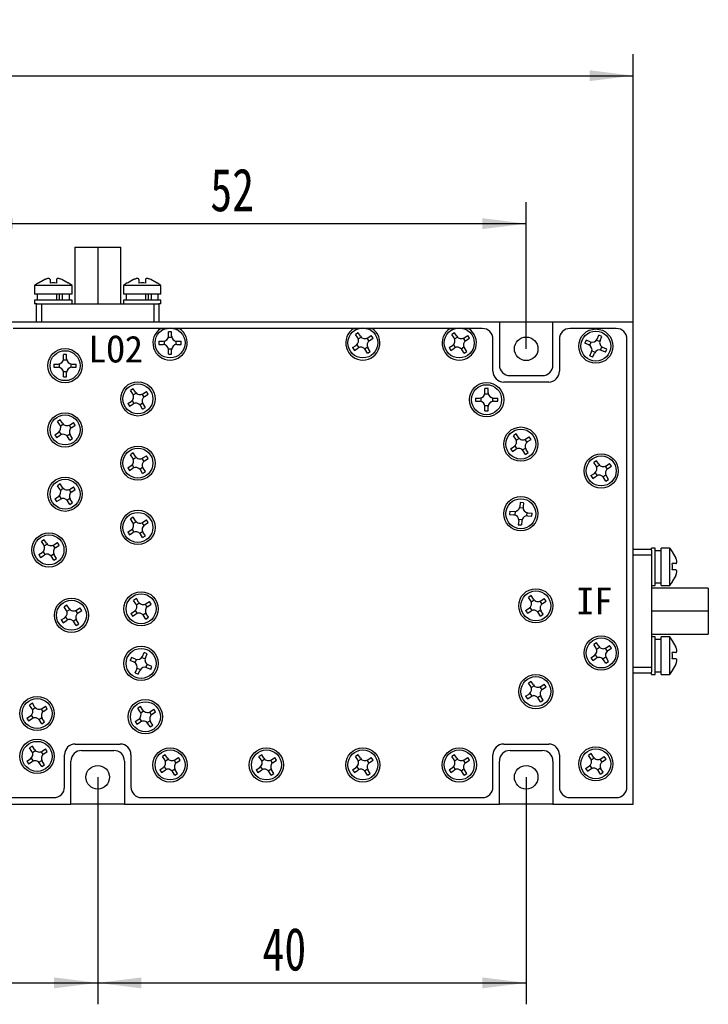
# Model space of a CAD drawing. Header units: millimetres. Extents: x 0 to 420, y 0 to 297.
# Tile 5 of 7: x 150 to 214, y 123 to 215. Entities that reach past the tile are written whole.
import ezdxf

# ---------------------------------------------------------------- set-up
doc = ezdxf.new("R2010")
doc.units = ezdxf.units.MM
doc.layers.add('图框文字', color=7, linetype='Continuous')
doc.styles.add('SLDTEXTSTYLE1', font='hyswlongfangsong.ttf')
doc.styles.get("Standard").update_dxf_attribs({"font": 'hyswlongfangsong.ttf'})
doc.dimstyles.new('SLDDIMSTYLE0', dxfattribs={"dimtxt": 4, "dimasz": 4.08, "dimexe": 0, "dimexo": 0.0625, "dimgap": 1, "dimtad": 2, "dimrnd": 1e-09, "dimzin": 12, "dimdsep": 46, "dimtxsty": 'SLDTEXTSTYLE1', "dimsah": 1, "dimcen": 0.09, "dimadec": 0, "dimazin": 3, "dimtfac": 1, "dimtofl": 0, "dimtmove": 0, "dimatfit": 3, "dimfxl": 1, "dimfrac": 2, "dimtolj": 1, "dimtzin": 12, "dimarcsym": 0})

# ---------------------------------------------------------------- blocks, each defined once
blk = doc.blocks.new('_D')
at = {"layer": '图框文字', "transparency": 16777216}
for p, q in [((97.37, 186.513), (97.37, 211.513)), ((207.37, 186.513), (207.37, 211.513)), ((97.37, 209.513), (207.37, 209.513))]:
    blk.add_line(p, q, dxfattribs=at)
for points in [[(97.37, 209.513), (101.45, 209.005), (101.45, 210.021)], [(207.37, 209.513), (203.29, 210.021), (203.29, 209.005)]]:
    blk.add_solid(points, dxfattribs=at)
at = {"layer": '图框文字', "transparency": 16777216, "insert": (142.604, 214.669), "char_height": 4, "attachment_point": 1, "style": 'SLDTEXTSTYLE1'}
blk.add_mtext('110', dxfattribs=at)
blk = doc.blocks.new('_D_2')
at = {"layer": '图框文字', "transparency": 16777216}
for p, q in [((145.37, 184.013), (145.37, 197.699)), ((197.37, 184.013), (197.37, 197.699)), ((145.37, 195.699), (197.37, 195.699))]:
    blk.add_line(p, q, dxfattribs=at)
for points in [[(145.37, 195.699), (149.45, 195.191), (149.45, 196.207)], [(197.37, 195.699), (193.29, 196.207), (193.29, 195.191)]]:
    blk.add_solid(points, dxfattribs=at)
at = {"layer": '图框文字', "transparency": 16777216, "insert": (167.882, 200.855), "char_height": 4, "attachment_point": 1, "style": 'SLDTEXTSTYLE1'}
blk.add_mtext('52', dxfattribs=at)
blk = doc.blocks.new('_D_3')
at = {"layer": '图框文字', "transparency": 16777216}
for p, q in [((107.37, 144.013), (107.37, 122.813)), ((157.37, 144.013), (157.37, 122.813)), ((107.37, 124.813), (157.37, 124.813))]:
    blk.add_line(p, q, dxfattribs=at)
for points in [[(107.37, 124.813), (111.45, 124.305), (111.45, 125.321)], [(157.37, 124.813), (153.29, 125.321), (153.29, 124.305)]]:
    blk.add_solid(points, dxfattribs=at)
at = {"layer": '图框文字', "transparency": 16777216, "insert": (131.06, 129.969), "char_height": 4, "attachment_point": 1, "style": 'SLDTEXTSTYLE1'}
blk.add_mtext('50', dxfattribs=at)
blk = doc.blocks.new('_D_4')
at = {"layer": '图框文字', "transparency": 16777216}
for p, q in [((157.37, 144.013), (157.37, 122.813)), ((197.37, 144.013), (197.37, 122.813)), ((157.37, 124.813), (197.37, 124.813))]:
    blk.add_line(p, q, dxfattribs=at)
for points in [[(157.37, 124.813), (161.45, 124.305), (161.45, 125.321)], [(197.37, 124.813), (193.29, 125.321), (193.29, 124.305)]]:
    blk.add_solid(points, dxfattribs=at)
at = {"layer": '图框文字', "transparency": 16777216, "insert": (172.754, 129.969), "char_height": 4, "attachment_point": 1, "style": 'SLDTEXTSTYLE1'}
blk.add_mtext('40', dxfattribs=at)

msp = doc.modelspace()

# ---------------------------------------------------------------- linework, layer by layer
at = {"color": 7, "linetype": 'Continuous', "lineweight": 25}
for p, q in [((155.22, 193.513), (155.22, 188.213)), ((155.22, 193.513), (157.37, 193.513)), ((157.37, 193.513), (157.37, 188.213)), ((157.37, 193.513), (159.52, 193.513)), ((159.52, 188.213), (159.52, 193.513)), ((152.42, 190.473), (151.836, 190.15)), ((152.92, 190.473), (152.92, 190.15)), ((153.52, 190.473), (153.52, 190.15)), ((154.604, 190.15), (154.02, 190.473)), ((160.72, 190.473), (160.136, 190.15)), ((161.22, 190.473), (161.22, 190.15)), ((161.82, 190.473), (161.82, 190.15)), ((162.904, 190.15), (162.32, 190.473)), ((151.47, 189.913), (151.47, 189.113)), ((154.97, 189.913), (151.47, 189.913)), ((151.836, 190.15), (151.836, 190.152)), ((154.97, 189.113), (154.97, 189.913)), ((159.77, 189.913), (159.77, 189.113)), ((163.27, 189.913), (159.77, 189.913)), ((160.136, 190.15), (160.136, 190.152)), ((163.27, 189.113), (163.27, 189.913)), ((154.97, 189.113), (151.47, 189.113)), ((151.47, 188.563), (151.47, 188.213)), ((154.97, 188.563), (151.47, 188.563)), ((151.72, 189.113), (151.72, 188.563)), ((153.563, 188.563), (153.563, 189.113)), ((153.784, 189.113), (153.784, 188.563)), ((154.065, 189.113), (154.065, 188.563)), ((154.72, 188.563), (154.72, 189.113)), ((154.97, 188.213), (154.97, 188.563)), ((163.27, 189.113), (159.77, 189.113)), ((159.77, 188.563), (159.77, 188.213)), ((163.27, 188.563), (159.77, 188.563)), ((160.02, 189.113), (160.02, 188.563)), ((161.863, 188.563), (161.863, 189.113)), ((162.084, 189.113), (162.084, 188.563)), ((162.365, 189.113), (162.365, 188.563)), ((163.02, 188.563), (163.02, 189.113)), ((163.27, 188.213), (163.27, 188.563)), ((151.681, 188.213), (151.47, 188.213)), ((151.62, 188.213), (151.62, 186.513)), ((151.681, 188.213), (152.122, 188.213)), ((152.122, 188.213), (152.122, 186.513)), ((152.122, 188.213), (162.618, 188.213)), ((162.618, 188.213), (162.618, 186.513)), ((162.618, 188.213), (163.059, 188.213)), ((163.27, 188.213), (163.059, 188.213)), ((163.12, 186.513), (163.12, 188.213)), ((194.87, 186.513), (147.87, 186.513)), ((163.261, 185.913), (149.47, 185.913)), ((193.27, 185.913), (149.47, 185.913)), ((181.261, 185.913), (164.979, 185.913)), ((190.261, 185.913), (182.979, 185.913)), ((193.27, 185.913), (191.979, 185.913)), ((194.87, 186.513), (194.87, 182.513)), ((199.87, 186.513), (194.87, 186.513)), ((207.37, 186.513), (199.87, 186.513)), ((199.87, 182.513), (199.87, 186.513)), ((205.77, 185.913), (201.47, 185.913)), ((205.77, 185.913), (201.47, 185.913)), ((207.37, 141.513), (207.37, 186.513)), ((163.96, 185.113), (164.28, 185.113)), ((164.27, 185.603), (163.97, 185.603)), ((163.97, 185.213), (163.97, 185.603)), ((164.27, 185.213), (164.27, 185.603)), ((181.676, 185.516), (181.425, 185.352)), ((181.639, 185.025), (181.425, 185.352)), ((181.89, 185.189), (181.676, 185.516)), ((181.685, 184.935), (181.953, 185.111)), ((182.493, 184.997), (182.668, 184.729)), ((182.582, 185.044), (182.909, 185.257)), ((182.746, 184.793), (183.073, 185.006)), ((183.073, 185.006), (182.909, 185.257)), ((190.676, 185.516), (190.425, 185.352)), ((190.639, 185.025), (190.425, 185.352)), ((190.89, 185.189), (190.676, 185.516)), ((190.685, 184.935), (190.953, 185.111)), ((191.493, 184.997), (191.668, 184.729)), ((191.582, 185.044), (191.909, 185.257)), ((191.746, 184.793), (192.073, 185.006)), ((192.073, 185.006), (191.909, 185.257)), ((194.27, 181.913), (194.27, 184.913)), ((194.27, 181.913), (194.27, 184.913)), ((200.47, 184.913), (200.47, 181.913)), ((200.47, 184.913), (200.47, 181.913)), ((202.977, 184.818), (202.857, 184.543)), ((203.335, 184.661), (202.977, 184.818)), ((203.944, 184.831), (204.238, 184.702)), ((203.994, 184.918), (204.151, 185.276)), ((204.425, 185.155), (204.151, 185.276)), ((204.268, 184.798), (204.425, 185.155)), ((206.77, 143.113), (206.77, 184.913)), ((206.77, 143.113), (206.77, 184.913)), ((163.079, 184.713), (163.47, 184.713)), ((163.079, 184.713), (163.079, 184.413)), ((163.079, 184.413), (163.47, 184.413)), ((163.57, 184.723), (163.57, 184.402)), ((163.96, 184.013), (164.28, 184.013)), ((163.97, 183.522), (163.97, 183.913)), ((164.27, 183.522), (164.27, 183.913)), ((164.67, 184.723), (164.67, 184.402)), ((164.77, 184.713), (165.161, 184.713)), ((164.77, 184.413), (165.161, 184.413)), ((165.161, 184.413), (165.161, 184.713)), ((181.167, 184.119), (181.494, 184.333)), ((181.167, 184.119), (181.331, 183.868)), ((181.331, 183.868), (181.658, 184.082)), ((181.572, 184.396), (181.747, 184.128)), ((182.287, 184.015), (182.555, 184.19)), ((182.564, 183.609), (182.35, 183.936)), ((182.815, 183.773), (182.601, 184.1)), ((190.167, 184.119), (190.494, 184.333)), ((190.167, 184.119), (190.331, 183.868)), ((190.331, 183.868), (190.658, 184.082)), ((190.572, 184.396), (190.747, 184.128)), ((191.287, 184.015), (191.555, 184.19)), ((191.564, 183.609), (191.35, 183.936)), ((191.815, 183.773), (191.601, 184.1)), ((203.214, 184.386), (202.857, 184.543)), ((203.302, 184.337), (203.431, 184.63)), ((204.309, 183.895), (204.438, 184.188)), ((204.763, 183.707), (204.405, 183.864)), ((204.883, 183.982), (204.525, 184.139)), ((204.763, 183.707), (204.883, 183.982)), ((154.16, 182.988), (154.48, 182.988)), ((154.47, 183.478), (154.17, 183.478)), ((154.17, 183.088), (154.17, 183.478)), ((154.47, 183.088), (154.47, 183.478)), ((163.97, 183.522), (164.27, 183.522)), ((182.564, 183.609), (182.815, 183.773)), ((191.564, 183.609), (191.815, 183.773)), ((203.315, 183.37), (203.472, 183.728)), ((203.315, 183.37), (203.589, 183.249)), ((203.502, 183.823), (203.796, 183.695)), ((203.589, 183.249), (203.746, 183.607)), ((153.279, 182.588), (153.67, 182.588)), ((153.279, 182.588), (153.279, 182.288)), ((153.279, 182.288), (153.67, 182.288)), ((153.77, 182.598), (153.77, 182.277)), ((154.87, 182.598), (154.87, 182.277)), ((154.97, 182.588), (155.361, 182.588)), ((154.97, 182.288), (155.361, 182.288)), ((155.361, 182.288), (155.361, 182.588)), ((154.16, 181.888), (154.48, 181.888)), ((154.17, 181.397), (154.17, 181.788)), ((154.17, 181.397), (154.47, 181.397)), ((154.47, 181.397), (154.47, 181.788)), ((195.87, 181.513), (198.87, 181.513)), ((160.676, 180.291), (160.425, 180.127)), ((160.89, 179.964), (160.676, 180.291)), ((193.82, 180.303), (193.52, 180.303)), ((193.52, 179.913), (193.52, 180.303)), ((193.82, 179.913), (193.82, 180.303)), ((199.47, 180.913), (195.27, 180.913)), ((199.47, 180.913), (195.27, 180.913)), ((160.639, 179.8), (160.425, 180.127)), ((160.685, 179.71), (160.953, 179.886)), ((161.493, 179.772), (161.668, 179.504)), ((161.582, 179.819), (161.909, 180.032)), ((161.746, 179.568), (162.073, 179.781)), ((162.073, 179.781), (161.909, 180.032)), ((192.629, 179.413), (193.02, 179.413)), ((192.629, 179.413), (192.629, 179.113)), ((193.12, 179.423), (193.12, 179.103)), ((193.51, 179.813), (193.83, 179.813)), ((194.22, 179.423), (194.22, 179.103)), ((194.32, 179.413), (194.711, 179.413)), ((194.711, 179.113), (194.711, 179.413)), ((160.167, 178.894), (160.494, 179.108)), ((160.167, 178.894), (160.331, 178.643)), ((160.331, 178.643), (160.658, 178.857)), ((160.572, 179.171), (160.747, 178.903)), ((161.287, 178.79), (161.555, 178.965)), ((161.564, 178.384), (161.35, 178.711)), ((161.564, 178.384), (161.815, 178.548)), ((161.815, 178.548), (161.601, 178.875)), ((192.629, 179.113), (193.02, 179.113)), ((193.51, 178.713), (193.83, 178.713)), ((193.52, 178.222), (193.52, 178.613)), ((193.82, 178.222), (193.82, 178.613)), ((194.32, 179.113), (194.711, 179.113)), ((193.52, 178.222), (193.82, 178.222)), ((153.876, 177.391), (153.625, 177.227)), ((153.839, 176.9), (153.625, 177.227)), ((154.09, 177.064), (153.876, 177.391)), ((153.885, 176.81), (154.153, 176.986)), ((154.693, 176.872), (154.868, 176.604)), ((154.782, 176.919), (155.109, 177.132)), ((154.946, 176.668), (155.273, 176.881)), ((155.273, 176.881), (155.109, 177.132)), ((153.367, 175.994), (153.694, 176.208)), ((153.367, 175.994), (153.531, 175.743)), ((153.531, 175.743), (153.858, 175.957)), ((153.772, 176.271), (153.947, 176.003)), ((154.487, 175.89), (154.755, 176.065)), ((154.764, 175.484), (154.55, 175.811)), ((154.764, 175.484), (155.015, 175.648)), ((155.015, 175.648), (154.801, 175.975)), ((196.426, 176.066), (196.175, 175.902)), ((196.389, 175.575), (196.175, 175.902)), ((196.64, 175.739), (196.426, 176.066)), ((196.435, 175.485), (196.703, 175.661)), ((197.332, 175.594), (197.659, 175.807)), ((197.823, 175.556), (197.659, 175.807)), ((195.917, 174.669), (196.244, 174.883)), ((195.917, 174.669), (196.081, 174.418)), ((196.322, 174.946), (196.497, 174.678)), ((197.037, 174.565), (197.305, 174.74)), ((197.243, 175.547), (197.418, 175.279)), ((197.496, 175.343), (197.823, 175.556)), ((160.676, 174.291), (160.425, 174.127)), ((160.639, 173.8), (160.425, 174.127)), ((160.89, 173.964), (160.676, 174.291)), ((160.685, 173.71), (160.953, 173.886)), ((161.493, 173.772), (161.668, 173.504)), ((161.582, 173.819), (161.909, 174.032)), ((161.746, 173.568), (162.073, 173.781)), ((162.073, 173.781), (161.909, 174.032)), ((196.081, 174.418), (196.408, 174.632)), ((197.314, 174.159), (197.1, 174.486)), ((197.314, 174.159), (197.565, 174.323)), ((197.565, 174.323), (197.351, 174.65)), ((160.167, 172.894), (160.494, 173.108)), ((160.167, 172.894), (160.331, 172.643)), ((160.331, 172.643), (160.658, 172.857)), ((160.572, 173.171), (160.747, 172.903)), ((161.287, 172.79), (161.555, 172.965)), ((161.815, 172.548), (161.601, 172.875)), ((203.926, 173.566), (203.675, 173.402)), ((203.889, 173.075), (203.675, 173.402)), ((204.14, 173.239), (203.926, 173.566)), ((203.935, 172.985), (204.203, 173.161)), ((204.743, 173.047), (204.918, 172.779)), ((204.832, 173.094), (205.159, 173.307)), ((204.996, 172.843), (205.323, 173.056)), ((205.323, 173.056), (205.159, 173.307)), ((161.564, 172.384), (161.35, 172.711)), ((161.564, 172.384), (161.815, 172.548)), ((203.417, 172.169), (203.744, 172.383)), ((203.417, 172.169), (203.581, 171.918)), ((203.581, 171.918), (203.908, 172.132)), ((203.822, 172.446), (203.997, 172.178)), ((204.537, 172.065), (204.805, 172.24)), ((204.814, 171.659), (204.6, 171.986)), ((205.065, 171.823), (204.851, 172.15)), ((153.876, 171.391), (153.625, 171.227)), ((153.839, 170.9), (153.625, 171.227)), ((154.09, 171.064), (153.876, 171.391)), ((153.885, 170.81), (154.153, 170.986)), ((154.782, 170.919), (155.109, 171.132)), ((155.273, 170.881), (155.109, 171.132)), ((204.814, 171.659), (205.065, 171.823)), ((153.367, 169.994), (153.694, 170.208)), ((153.772, 170.271), (153.947, 170.003)), ((154.693, 170.872), (154.868, 170.604)), ((154.946, 170.668), (155.273, 170.881)), ((153.367, 169.994), (153.531, 169.743)), ((153.531, 169.743), (153.858, 169.957)), ((154.487, 169.89), (154.755, 170.065)), ((154.764, 169.484), (154.55, 169.811)), ((154.764, 169.484), (155.015, 169.648)), ((155.015, 169.648), (154.801, 169.975)), ((197.075, 169.147), (196.756, 169.174)), ((196.806, 169.662), (196.774, 169.273)), ((197.105, 169.637), (196.806, 169.662)), ((197.105, 169.637), (197.073, 169.248)), ((160.676, 168.291), (160.425, 168.127)), ((160.89, 167.964), (160.676, 168.291)), ((195.845, 168.848), (195.82, 168.549)), ((195.82, 168.549), (196.21, 168.517)), ((195.845, 168.848), (196.235, 168.816)), ((196.335, 168.818), (196.309, 168.498)), ((197.431, 168.727), (197.405, 168.408)), ((197.505, 168.409), (197.895, 168.377)), ((197.53, 168.708), (197.92, 168.676)), ((197.895, 168.377), (197.92, 168.676)), ((160.639, 167.8), (160.425, 168.127)), ((160.685, 167.71), (160.953, 167.886)), ((161.493, 167.772), (161.668, 167.504)), ((161.582, 167.819), (161.909, 168.032)), ((161.746, 167.568), (162.073, 167.781)), ((162.073, 167.781), (161.909, 168.032)), ((196.667, 167.977), (196.635, 167.588)), ((196.635, 167.588), (196.933, 167.563)), ((196.984, 168.051), (196.665, 168.078)), ((196.966, 167.952), (196.933, 167.563)), ((160.167, 166.894), (160.494, 167.108)), ((160.167, 166.894), (160.331, 166.643)), ((160.331, 166.643), (160.658, 166.857)), ((160.572, 167.171), (160.747, 166.903)), ((161.287, 166.79), (161.555, 166.965)), ((161.564, 166.384), (161.35, 166.711)), ((161.564, 166.384), (161.815, 166.548)), ((161.815, 166.548), (161.601, 166.875)), ((152.376, 166.191), (152.125, 166.027)), ((152.339, 165.7), (152.125, 166.027)), ((152.59, 165.864), (152.376, 166.191)), ((152.385, 165.61), (152.653, 165.786)), ((153.193, 165.672), (153.368, 165.404)), ((153.282, 165.719), (153.609, 165.932)), ((153.446, 165.468), (153.773, 165.681)), ((153.773, 165.681), (153.609, 165.932)), ((151.867, 164.794), (152.194, 165.008)), ((151.867, 164.794), (152.031, 164.543)), ((152.031, 164.543), (152.358, 164.757)), ((152.272, 165.071), (152.447, 164.803)), ((152.987, 164.69), (153.255, 164.865)), ((153.264, 164.284), (153.05, 164.611)), ((153.515, 164.448), (153.301, 164.775)), ((209.07, 165.263), (207.37, 165.263)), ((209.07, 164.76), (207.37, 164.76)), ((209.42, 165.413), (209.07, 165.413)), ((209.07, 165.202), (209.07, 165.413)), ((209.07, 165.202), (209.07, 164.76)), ((209.07, 164.76), (209.07, 154.265)), ((209.42, 161.913), (209.42, 165.413)), ((209.97, 165.163), (209.42, 165.163)), ((210.77, 165.413), (209.97, 165.413)), ((209.97, 161.913), (209.97, 165.413)), ((210.77, 161.913), (210.77, 165.413)), ((211.008, 165.046), (211.009, 165.047)), ((211.008, 165.046), (211.331, 164.463)), ((153.264, 164.284), (153.515, 164.448)), ((211.331, 163.963), (211.008, 163.963)), ((211.331, 163.363), (211.008, 163.363)), ((211.331, 162.863), (211.008, 162.279)), ((209.07, 161.913), (209.42, 161.913)), ((209.42, 162.163), (209.97, 162.163)), ((209.97, 161.913), (210.77, 161.913)), ((197.826, 160.966), (197.575, 160.802)), ((198.04, 160.639), (197.826, 160.966)), ((214.37, 161.663), (209.07, 161.663)), ((214.37, 161.663), (214.37, 159.513)), ((154.476, 160.091), (154.225, 159.927)), ((154.69, 159.764), (154.476, 160.091)), ((160.976, 160.691), (160.725, 160.527)), ((160.939, 160.2), (160.725, 160.527)), ((161.19, 160.364), (160.976, 160.691)), ((160.985, 160.11), (161.253, 160.286)), ((161.793, 160.172), (161.968, 159.904)), ((161.882, 160.219), (162.209, 160.432)), ((162.046, 159.968), (162.373, 160.181)), ((162.373, 160.181), (162.209, 160.432)), ((197.789, 160.475), (197.575, 160.802)), ((197.835, 160.385), (198.103, 160.561)), ((198.643, 160.447), (198.818, 160.179)), ((198.732, 160.494), (199.059, 160.707)), ((198.896, 160.243), (199.223, 160.456)), ((199.223, 160.456), (199.059, 160.707)), ((154.439, 159.6), (154.225, 159.927)), ((154.485, 159.51), (154.753, 159.686)), ((155.293, 159.572), (155.468, 159.304)), ((155.382, 159.619), (155.709, 159.832)), ((155.546, 159.368), (155.873, 159.581)), ((155.873, 159.581), (155.709, 159.832)), ((160.467, 159.294), (160.794, 159.508)), ((160.467, 159.294), (160.631, 159.043)), ((160.631, 159.043), (160.958, 159.257)), ((160.872, 159.571), (161.047, 159.303)), ((161.587, 159.19), (161.855, 159.365)), ((161.864, 158.784), (161.65, 159.111)), ((162.115, 158.948), (161.901, 159.275)), ((197.317, 159.569), (197.644, 159.783)), ((197.317, 159.569), (197.481, 159.318)), ((197.481, 159.318), (197.808, 159.532)), ((197.722, 159.846), (197.897, 159.578)), ((198.437, 159.465), (198.705, 159.64)), ((198.714, 159.059), (198.5, 159.386)), ((198.714, 159.059), (198.965, 159.223)), ((198.965, 159.223), (198.751, 159.55)), ((214.37, 159.513), (209.07, 159.513)), ((214.37, 159.513), (214.37, 157.363)), ((153.967, 158.694), (154.294, 158.908)), ((153.967, 158.694), (154.131, 158.443)), ((154.131, 158.443), (154.458, 158.657)), ((154.372, 158.971), (154.547, 158.703)), ((155.087, 158.59), (155.355, 158.765)), ((155.364, 158.184), (155.15, 158.511)), ((155.364, 158.184), (155.615, 158.348)), ((155.615, 158.348), (155.401, 158.675)), ((161.864, 158.784), (162.115, 158.948)), ((209.07, 157.363), (214.37, 157.363)), ((203.926, 156.566), (203.675, 156.402)), ((203.889, 156.075), (203.675, 156.402)), ((204.14, 156.239), (203.926, 156.566)), ((204.832, 156.094), (205.159, 156.307)), ((205.323, 156.056), (205.159, 156.307)), ((209.42, 157.113), (209.07, 157.113)), ((209.42, 153.613), (209.42, 157.113)), ((209.97, 156.863), (209.42, 156.863)), ((210.77, 157.113), (209.97, 157.113)), ((209.97, 153.613), (209.97, 157.113)), ((210.77, 153.613), (210.77, 157.113)), ((211.008, 156.746), (211.009, 156.747)), ((211.008, 156.746), (211.331, 156.163)), ((161.544, 155.293), (161.701, 155.651)), ((161.975, 155.53), (161.701, 155.651)), ((161.818, 155.173), (161.975, 155.53)), ((203.417, 155.169), (203.744, 155.383)), ((203.822, 155.446), (203.997, 155.178)), ((203.935, 155.985), (204.203, 156.161)), ((204.743, 156.047), (204.918, 155.779)), ((204.996, 155.843), (205.323, 156.056)), ((211.331, 155.663), (211.008, 155.663)), ((160.527, 155.193), (160.407, 154.918)), ((160.764, 154.761), (160.407, 154.918)), ((160.885, 155.036), (160.527, 155.193)), ((160.852, 154.712), (160.981, 155.005)), ((161.494, 155.206), (161.788, 155.077)), ((161.859, 154.27), (161.988, 154.563)), ((162.433, 154.357), (162.075, 154.514)), ((203.417, 155.169), (203.581, 154.918)), ((203.581, 154.918), (203.908, 155.132)), ((204.537, 155.065), (204.805, 155.24)), ((204.814, 154.659), (204.6, 154.986)), ((204.814, 154.659), (205.065, 154.823)), ((205.065, 154.823), (204.851, 155.15)), ((211.331, 155.063), (211.008, 155.063)), ((211.331, 154.563), (211.008, 153.979)), ((160.865, 153.745), (161.022, 154.103)), ((160.865, 153.745), (161.139, 153.624)), ((161.052, 154.198), (161.346, 154.07)), ((161.139, 153.624), (161.296, 153.982)), ((162.313, 154.082), (161.955, 154.239)), ((162.313, 154.082), (162.433, 154.357)), ((209.07, 154.265), (207.37, 154.265)), ((207.37, 153.763), (209.07, 153.763)), ((209.07, 154.265), (209.07, 153.823)), ((209.07, 153.613), (209.07, 153.823)), ((209.07, 153.613), (209.42, 153.613)), ((209.42, 153.863), (209.97, 153.863)), ((209.97, 153.613), (210.77, 153.613)), ((197.826, 152.966), (197.575, 152.802)), ((197.789, 152.475), (197.575, 152.802)), ((198.04, 152.639), (197.826, 152.966)), ((198.732, 152.494), (199.059, 152.707)), ((199.223, 152.456), (199.059, 152.707)), ((197.317, 151.569), (197.644, 151.783)), ((197.722, 151.846), (197.897, 151.578)), ((197.835, 152.385), (198.103, 152.561)), ((198.643, 152.447), (198.818, 152.179)), ((198.896, 152.243), (199.223, 152.456)), ((151.266, 150.916), (151.015, 150.752)), ((151.266, 150.916), (151.015, 150.752)), ((151.48, 150.589), (151.266, 150.916)), ((151.48, 150.589), (151.266, 150.916)), ((197.317, 151.569), (197.481, 151.318)), ((197.481, 151.318), (197.808, 151.532)), ((198.437, 151.465), (198.705, 151.64)), ((198.714, 151.059), (198.5, 151.386)), ((198.714, 151.059), (198.965, 151.223)), ((198.965, 151.223), (198.751, 151.55)), ((151.229, 150.425), (151.015, 150.752)), ((151.229, 150.425), (151.015, 150.752)), ((151.275, 150.335), (151.543, 150.511)), ((151.275, 150.335), (151.543, 150.511)), ((152.083, 150.397), (152.258, 150.129)), ((152.083, 150.397), (152.258, 150.129)), ((152.172, 150.444), (152.499, 150.657)), ((152.172, 150.444), (152.499, 150.657)), ((152.336, 150.193), (152.663, 150.406)), ((152.336, 150.193), (152.663, 150.406)), ((152.663, 150.406), (152.499, 150.657)), ((152.663, 150.406), (152.499, 150.657)), ((161.376, 150.616), (161.125, 150.452)), ((161.339, 150.125), (161.125, 150.452)), ((161.59, 150.289), (161.376, 150.616)), ((161.385, 150.035), (161.653, 150.211)), ((162.193, 150.097), (162.368, 149.829)), ((162.282, 150.144), (162.609, 150.357)), ((162.446, 149.893), (162.773, 150.106)), ((162.773, 150.106), (162.609, 150.357)), ((150.757, 149.519), (151.084, 149.733)), ((150.757, 149.519), (151.084, 149.733)), ((150.757, 149.519), (150.921, 149.268)), ((150.757, 149.519), (150.921, 149.268)), ((150.921, 149.268), (151.248, 149.482)), ((150.921, 149.268), (151.248, 149.482)), ((151.162, 149.796), (151.337, 149.528)), ((151.162, 149.796), (151.337, 149.528)), ((151.877, 149.415), (152.145, 149.59)), ((151.877, 149.415), (152.145, 149.59)), ((152.154, 149.009), (151.94, 149.336)), ((152.154, 149.009), (151.94, 149.336)), ((152.154, 149.009), (152.405, 149.173)), ((152.154, 149.009), (152.405, 149.173)), ((152.405, 149.173), (152.191, 149.5)), ((152.405, 149.173), (152.191, 149.5)), ((160.867, 149.219), (161.194, 149.433)), ((160.867, 149.219), (161.031, 148.968)), ((161.031, 148.968), (161.358, 149.182)), ((161.272, 149.496), (161.447, 149.228)), ((161.987, 149.115), (162.255, 149.29)), ((162.264, 148.709), (162.05, 149.036)), ((162.515, 148.873), (162.301, 149.2)), ((162.264, 148.709), (162.515, 148.873)), ((155.27, 147.113), (159.47, 147.113)), ((155.27, 147.113), (159.47, 147.113)), ((195.27, 147.113), (199.47, 147.113)), ((195.27, 147.113), (199.47, 147.113)), ((151.266, 146.916), (151.015, 146.752)), ((151.229, 146.425), (151.015, 146.752)), ((151.48, 146.589), (151.266, 146.916)), ((151.275, 146.335), (151.543, 146.511)), ((152.083, 146.397), (152.258, 146.129)), ((152.172, 146.444), (152.499, 146.657)), ((152.336, 146.193), (152.663, 146.406)), ((152.663, 146.406), (152.499, 146.657)), ((155.87, 146.513), (158.87, 146.513)), ((195.87, 146.513), (198.87, 146.513)), ((203.426, 146.216), (203.175, 146.052)), ((203.64, 145.889), (203.426, 146.216)), ((150.757, 145.519), (151.084, 145.733)), ((150.757, 145.519), (150.921, 145.268)), ((150.921, 145.268), (151.248, 145.482)), ((151.162, 145.796), (151.337, 145.528)), ((151.877, 145.415), (152.145, 145.59)), ((152.154, 145.009), (151.94, 145.336)), ((152.405, 145.173), (152.191, 145.5)), ((154.27, 143.113), (154.27, 146.113)), ((154.27, 143.113), (154.27, 146.113)), ((154.87, 141.513), (154.87, 145.513)), ((159.87, 145.513), (159.87, 141.513)), ((160.47, 146.113), (160.47, 143.113)), ((160.47, 146.113), (160.47, 143.113)), ((163.676, 146.116), (163.425, 145.952)), ((163.639, 145.625), (163.425, 145.952)), ((163.89, 145.789), (163.676, 146.116)), ((163.685, 145.535), (163.953, 145.711)), ((164.493, 145.597), (164.668, 145.329)), ((164.582, 145.644), (164.909, 145.857)), ((164.746, 145.393), (165.073, 145.606)), ((165.073, 145.606), (164.909, 145.857)), ((172.676, 146.116), (172.425, 145.952)), ((172.639, 145.625), (172.425, 145.952)), ((172.89, 145.789), (172.676, 146.116)), ((172.685, 145.535), (172.953, 145.711)), ((173.493, 145.597), (173.668, 145.329)), ((173.582, 145.644), (173.909, 145.857)), ((173.746, 145.393), (174.073, 145.606)), ((174.073, 145.606), (173.909, 145.857)), ((181.676, 146.116), (181.425, 145.952)), ((181.639, 145.625), (181.425, 145.952)), ((181.89, 145.789), (181.676, 146.116)), ((181.685, 145.535), (181.953, 145.711)), ((182.493, 145.597), (182.668, 145.329)), ((182.582, 145.644), (182.909, 145.857)), ((182.746, 145.393), (183.073, 145.606)), ((183.073, 145.606), (182.909, 145.857)), ((190.676, 146.116), (190.425, 145.952)), ((190.639, 145.625), (190.425, 145.952)), ((190.89, 145.789), (190.676, 146.116)), ((190.685, 145.535), (190.953, 145.711)), ((191.493, 145.597), (191.668, 145.329)), ((191.582, 145.644), (191.909, 145.857)), ((191.746, 145.393), (192.073, 145.606)), ((192.073, 145.606), (191.909, 145.857)), ((194.27, 143.113), (194.27, 146.113)), ((194.27, 143.113), (194.27, 146.113)), ((194.87, 141.513), (194.87, 145.513)), ((199.87, 145.513), (199.87, 141.513)), ((200.47, 146.113), (200.47, 143.113)), ((200.47, 146.113), (200.47, 143.113)), ((203.389, 145.725), (203.175, 146.052)), ((203.435, 145.635), (203.703, 145.811)), ((204.243, 145.697), (204.418, 145.429)), ((204.332, 145.744), (204.659, 145.957)), ((204.496, 145.493), (204.823, 145.706)), ((204.823, 145.706), (204.659, 145.957)), ((152.154, 145.009), (152.405, 145.173)), ((163.167, 144.719), (163.494, 144.933)), ((163.167, 144.719), (163.331, 144.468)), ((163.331, 144.468), (163.658, 144.682)), ((163.572, 144.996), (163.747, 144.728)), ((164.287, 144.615), (164.555, 144.79)), ((164.564, 144.209), (164.35, 144.536)), ((164.564, 144.209), (164.815, 144.373)), ((164.815, 144.373), (164.601, 144.7)), ((172.167, 144.719), (172.494, 144.933)), ((172.167, 144.719), (172.331, 144.468)), ((172.331, 144.468), (172.658, 144.682)), ((172.572, 144.996), (172.747, 144.728)), ((173.287, 144.615), (173.555, 144.79)), ((173.564, 144.209), (173.35, 144.536)), ((173.564, 144.209), (173.815, 144.373)), ((173.815, 144.373), (173.601, 144.7)), ((181.167, 144.719), (181.494, 144.933)), ((181.167, 144.719), (181.331, 144.468)), ((181.331, 144.468), (181.658, 144.682)), ((181.572, 144.996), (181.747, 144.728)), ((182.287, 144.615), (182.555, 144.79)), ((182.564, 144.209), (182.35, 144.536)), ((182.564, 144.209), (182.815, 144.373)), ((182.815, 144.373), (182.601, 144.7)), ((190.167, 144.719), (190.494, 144.933)), ((190.167, 144.719), (190.331, 144.468)), ((190.331, 144.468), (190.658, 144.682)), ((190.572, 144.996), (190.747, 144.728)), ((191.287, 144.615), (191.555, 144.79)), ((191.564, 144.209), (191.35, 144.536)), ((191.564, 144.209), (191.815, 144.373)), ((191.815, 144.373), (191.601, 144.7)), ((202.917, 144.819), (203.244, 145.033)), ((202.917, 144.819), (203.081, 144.568)), ((203.081, 144.568), (203.408, 144.782)), ((203.322, 145.096), (203.497, 144.828)), ((204.037, 144.715), (204.305, 144.89)), ((204.314, 144.309), (204.1, 144.636)), ((204.314, 144.309), (204.565, 144.473)), ((204.565, 144.473), (204.351, 144.8)), ((111.47, 142.113), (153.27, 142.113)), ((111.47, 142.113), (153.27, 142.113)), ((161.47, 142.113), (193.27, 142.113)), ((161.47, 142.113), (193.27, 142.113)), ((201.47, 142.113), (205.77, 142.113)), ((201.47, 142.113), (205.77, 142.113)), ((109.87, 141.513), (154.87, 141.513)), ((159.87, 141.513), (154.87, 141.513)), ((159.87, 141.513), (194.87, 141.513)), ((199.87, 141.513), (194.87, 141.513)), ((199.87, 141.513), (207.37, 141.513))]:
    msp.add_line(p, q, dxfattribs=at)
for centre, radius in [((164.12, 184.563), 1.4), ((182.12, 184.563), 1.4), ((191.12, 184.563), 1.4), ((203.87, 184.263), 1.6), ((197.37, 184.013), 1.1), ((203.87, 184.263), 1.4), ((154.32, 182.438), 1.6), ((154.32, 182.438), 1.4), ((161.12, 179.338), 1.6), ((161.12, 179.338), 1.4), ((193.67, 179.263), 1.6), ((193.67, 179.263), 1.4), ((154.32, 176.438), 1.6), ((154.32, 176.438), 1.4), ((196.87, 175.113), 1.6), ((196.87, 175.113), 1.4), ((161.12, 173.338), 1.6), ((161.12, 173.338), 1.4), ((204.37, 172.613), 1.6), ((204.37, 172.613), 1.4), ((154.32, 170.438), 1.6), ((154.32, 170.438), 1.4), ((196.87, 168.613), 1.6), ((196.87, 168.613), 1.4), ((161.12, 167.338), 1.6), ((161.12, 167.338), 1.4), ((152.82, 165.238), 1.6), ((152.82, 165.238), 1.4), ((161.42, 159.738), 1.6), ((161.42, 159.738), 1.4), ((198.27, 160.013), 1.6), ((198.27, 160.013), 1.4), ((154.92, 159.138), 1.6), ((154.92, 159.138), 1.4), ((204.37, 155.613), 1.6), ((204.37, 155.613), 1.4), ((161.42, 154.638), 1.6), ((161.42, 154.638), 1.4), ((198.27, 152.013), 1.6), ((198.27, 152.013), 1.4), ((151.71, 149.963), 1.6), ((151.71, 149.963), 1.4), ((151.71, 149.963), 1.4), ((161.82, 149.663), 1.6), ((161.82, 149.663), 1.4), ((151.71, 145.963), 1.6), ((151.71, 145.963), 1.4), ((164.12, 145.163), 1.6), ((164.12, 145.163), 1.4), ((173.12, 145.163), 1.6), ((173.12, 145.163), 1.4), ((182.12, 145.163), 1.6), ((182.12, 145.163), 1.4), ((191.12, 145.163), 1.6), ((191.12, 145.163), 1.4), ((203.87, 145.263), 1.6), ((203.87, 145.263), 1.4), ((157.37, 144.013), 1.1), ((197.37, 144.013), 1.1)]:
    msp.add_circle(centre, radius, dxfattribs=at)
for centre, radius, start, end in [((154.801, 185.587), 5.46, 122.9874, 127.59844), ((151.639, 185.587), 5.46, 52.40156, 56.97349), ((163.101, 185.587), 5.46, 122.9874, 127.59844), ((159.939, 185.587), 5.46, 52.40156, 56.97349), ((164.12, 184.563), 1.6, 122.46174, 57.53826), ((182.12, 184.563), 1.6, 122.46174, 57.53826), ((191.12, 184.563), 1.6, 122.46174, 57.53826), ((193.27, 184.913), 1, 0, 90), ((193.27, 184.913), 1, 0, 90), ((201.47, 184.913), 1, 90, 179.99999), ((201.47, 184.913), 1, 90, 179.99999), ((205.77, 184.913), 1, 0, 90), ((205.77, 184.913), 1, 0, 90), ((163.47, 185.213), 0.5, 270, 0), ((164.77, 185.213), 0.5, 180, 270), ((181.22, 184.751), 0.5, 303.15762, 33.15762), ((182.309, 185.462), 0.5, 213.15762, 303.15762), ((183.02, 184.374), 0.5, 123.15762, 213.15762), ((190.22, 184.751), 0.5, 303.15762, 33.15762), ((191.309, 185.462), 0.5, 213.15762, 303.15762), ((192.02, 184.374), 0.5, 123.15762, 213.15762), ((203.536, 185.119), 0.5, 246.31524, 336.31524), ((204.726, 184.597), 0.5, 156.31524, 246.31524), ((163.47, 183.913), 0.5, 0, 90), ((164.77, 183.913), 0.5, 90, 180), ((181.931, 183.663), 0.5, 33.15762, 123.15762), ((190.931, 183.663), 0.5, 33.15762, 123.15762), ((203.014, 183.928), 0.5, 336.31524, 66.31524), ((204.204, 183.406), 0.5, 66.31524, 156.31524), ((153.67, 183.088), 0.5, 270, 0), ((154.97, 183.088), 0.5, 180, 270), ((153.67, 181.788), 0.5, 0, 90), ((154.97, 181.788), 0.5, 90, 180), ((195.87, 182.513), 1, 180, 270), ((198.87, 182.513), 1, 270, 359.99999), ((195.27, 181.913), 1, 180, 270), ((195.27, 181.913), 1, 180, 270), ((199.47, 181.913), 1, 270, 359.99999), ((199.47, 181.913), 1, 270, 359.99999), ((160.22, 179.526), 0.5, 303.15762, 33.15762), ((161.309, 180.237), 0.5, 213.15762, 303.15762), ((162.02, 179.149), 0.5, 123.15762, 213.15762), ((193.02, 179.913), 0.5, 270, 0), ((194.32, 179.913), 0.5, 180, 270), ((160.931, 178.438), 0.5, 33.15762, 123.15762), ((193.02, 178.613), 0.5, 0, 90), ((194.32, 178.613), 0.5, 90, 180), ((153.42, 176.626), 0.5, 303.15762, 33.15762), ((154.509, 177.337), 0.5, 213.15762, 303.15762), ((155.22, 176.249), 0.5, 123.15762, 213.15762), ((154.131, 175.538), 0.5, 33.15762, 123.15762), ((197.059, 176.012), 0.5, 213.15762, 303.15762), ((195.97, 175.301), 0.5, 303.15762, 33.15762), ((196.681, 174.213), 0.5, 33.15762, 123.15762), ((197.77, 174.924), 0.5, 123.15762, 213.15762), ((160.22, 173.526), 0.5, 303.15762, 33.15762), ((161.309, 174.237), 0.5, 213.15762, 303.15762), ((160.931, 172.438), 0.5, 33.15762, 123.15762), ((162.02, 173.149), 0.5, 123.15762, 213.15762), ((203.47, 172.801), 0.5, 303.15762, 33.15762), ((204.559, 173.512), 0.5, 213.15762, 303.15762), ((205.27, 172.424), 0.5, 123.15762, 213.15762), ((204.181, 171.713), 0.5, 33.15762, 123.15762), ((154.509, 171.337), 0.5, 213.15762, 303.15762), ((153.42, 170.626), 0.5, 303.15762, 33.15762), ((155.22, 170.249), 0.5, 123.15762, 213.15762), ((154.131, 169.538), 0.5, 33.15762, 123.15762), ((196.276, 169.314), 0.5, 265.26096, 355.26096), ((197.571, 169.207), 0.5, 175.26096, 265.26096), ((196.169, 168.019), 0.5, 355.26096, 85.26096), ((197.464, 167.911), 0.5, 85.26096, 175.26096), ((160.22, 167.526), 0.5, 303.15762, 33.15762), ((161.309, 168.237), 0.5, 213.15762, 303.15762), ((162.02, 167.149), 0.5, 123.15762, 213.15762), ((160.931, 166.438), 0.5, 33.15762, 123.15762), ((151.92, 165.426), 0.5, 303.15762, 33.15762), ((153.009, 166.137), 0.5, 213.15762, 303.15762), ((152.631, 164.338), 0.5, 33.15762, 123.15762), ((153.72, 165.049), 0.5, 123.15762, 213.15762), ((206.444, 162.081), 5.46, 32.9874, 37.59844), ((206.444, 165.244), 5.46, 322.40156, 326.97349), ((160.52, 159.926), 0.5, 303.15762, 33.15762), ((161.609, 160.637), 0.5, 213.15762, 303.15762), ((162.32, 159.549), 0.5, 123.15762, 213.15762), ((197.37, 160.201), 0.5, 303.15762, 33.15762), ((198.459, 160.912), 0.5, 213.15762, 303.15762), ((199.17, 159.824), 0.5, 123.15762, 213.15762), ((154.02, 159.326), 0.5, 303.15762, 33.15762), ((155.109, 160.037), 0.5, 213.15762, 303.15762), ((155.82, 158.949), 0.5, 123.15762, 213.15762), ((161.231, 158.838), 0.5, 33.15762, 123.15762), ((198.081, 159.113), 0.5, 33.15762, 123.15762), ((154.731, 158.238), 0.5, 33.15762, 123.15762), ((206.444, 153.781), 5.46, 32.9874, 37.59844), ((203.47, 155.801), 0.5, 303.15762, 33.15762), ((204.559, 156.512), 0.5, 213.15762, 303.15762), ((205.27, 155.424), 0.5, 123.15762, 213.15762), ((160.564, 154.303), 0.5, 336.31524, 66.31524), ((161.086, 155.494), 0.5, 246.31524, 336.31524), ((162.276, 154.972), 0.5, 156.31524, 246.31524), ((204.181, 154.713), 0.5, 33.15762, 123.15762), ((161.754, 153.781), 0.5, 66.31524, 156.31524), ((206.444, 156.944), 5.46, 322.40156, 326.97349), ((198.459, 152.912), 0.5, 213.15762, 303.15762), ((197.37, 152.201), 0.5, 303.15762, 33.15762), ((199.17, 151.824), 0.5, 123.15762, 213.15762), ((198.081, 151.113), 0.5, 33.15762, 123.15762), ((150.81, 150.151), 0.5, 303.15762, 33.15762), ((150.81, 150.151), 0.5, 303.15762, 33.15762), ((151.899, 150.862), 0.5, 213.15762, 303.15762), ((151.899, 150.862), 0.5, 213.15762, 303.15762), ((152.61, 149.774), 0.5, 123.15762, 213.15762), ((152.61, 149.774), 0.5, 123.15762, 213.15762), ((160.92, 149.851), 0.5, 303.15762, 33.15762), ((162.009, 150.562), 0.5, 213.15762, 303.15762), ((162.72, 149.474), 0.5, 123.15762, 213.15762), ((151.521, 149.063), 0.5, 33.15762, 123.15762), ((151.521, 149.063), 0.5, 33.15762, 123.15762), ((161.631, 148.763), 0.5, 33.15762, 123.15762), ((155.27, 146.113), 1, 90, 180), ((155.27, 146.113), 1, 90, 180), ((159.47, 146.113), 1, 0.00001, 90), ((159.47, 146.113), 1, 0.00001, 90), ((195.27, 146.113), 1, 90, 180), ((195.27, 146.113), 1, 90, 180), ((199.47, 146.113), 1, 0.00001, 90), ((199.47, 146.113), 1, 0.00001, 90), ((150.81, 146.151), 0.5, 303.15762, 33.15762), ((151.899, 146.862), 0.5, 213.15762, 303.15762), ((152.61, 145.774), 0.5, 123.15762, 213.15762), ((155.87, 145.513), 1, 90, 180), ((158.87, 145.513), 1, 0.00001, 90), ((195.87, 145.513), 1, 90, 180), ((198.87, 145.513), 1, 0.00001, 90), ((151.521, 145.063), 0.5, 33.15762, 123.15762), ((163.22, 145.351), 0.5, 303.15762, 33.15762), ((164.309, 146.062), 0.5, 213.15762, 303.15762), ((165.02, 144.974), 0.5, 123.15762, 213.15762), ((172.22, 145.351), 0.5, 303.15762, 33.15762), ((173.309, 146.062), 0.5, 213.15762, 303.15762), ((174.02, 144.974), 0.5, 123.15762, 213.15762), ((181.22, 145.351), 0.5, 303.15762, 33.15762), ((182.309, 146.062), 0.5, 213.15762, 303.15762), ((183.02, 144.974), 0.5, 123.15762, 213.15762), ((190.22, 145.351), 0.5, 303.15762, 33.15762), ((191.309, 146.062), 0.5, 213.15762, 303.15762), ((192.02, 144.974), 0.5, 123.15762, 213.15762), ((202.97, 145.451), 0.5, 303.15762, 33.15762), ((204.059, 146.162), 0.5, 213.15762, 303.15762), ((204.77, 145.074), 0.5, 123.15762, 213.15762), ((163.931, 144.263), 0.5, 33.15762, 123.15762), ((172.931, 144.263), 0.5, 33.15762, 123.15762), ((181.931, 144.263), 0.5, 33.15762, 123.15762), ((190.931, 144.263), 0.5, 33.15762, 123.15762), ((203.681, 144.363), 0.5, 33.15762, 123.15762), ((153.27, 143.113), 1, 270, 0), ((153.27, 143.113), 1, 270, 0), ((161.47, 143.113), 1, 180.00001, 270), ((161.47, 143.113), 1, 180.00001, 270), ((193.27, 143.113), 1, 270, 0), ((193.27, 143.113), 1, 270, 0), ((201.47, 143.113), 1, 180.00001, 270), ((201.47, 143.113), 1, 180.00001, 270), ((205.77, 143.113), 1, 270, 0), ((205.77, 143.113), 1, 270, 0)]:
    msp.add_arc(centre, radius, start, end, dxfattribs=at)
for points, knots in [([(152.92, 190.473), (152.915, 190.497), (152.906, 190.54), (152.835, 190.578), (152.735, 190.581), (152.614, 190.553), (152.507, 190.513), (152.442, 190.483), (152.42, 190.473)], [0, 0, 0, 0, 0.213862, 0.393634, 0.574217, 0.736903, 0.912001, 1, 1, 1, 1]), ([(154.02, 190.473), (153.966, 190.497), (153.868, 190.54), (153.729, 190.578), (153.623, 190.581), (153.553, 190.553), (153.523, 190.513), (153.521, 190.483), (153.52, 190.473)], [0, 0, 0, 0, 0.213862, 0.393634, 0.574217, 0.736903, 0.912001, 1, 1, 1, 1]), ([(161.22, 190.473), (161.215, 190.497), (161.206, 190.54), (161.135, 190.578), (161.035, 190.581), (160.914, 190.553), (160.807, 190.513), (160.742, 190.483), (160.72, 190.473)], [0, 0, 0, 0, 0.213862, 0.393634, 0.574217, 0.736903, 0.912001, 1, 1, 1, 1]), ([(162.32, 190.473), (162.266, 190.497), (162.168, 190.54), (162.029, 190.578), (161.923, 190.581), (161.853, 190.553), (161.823, 190.513), (161.821, 190.483), (161.82, 190.473)], [0, 0, 0, 0, 0.213862, 0.393634, 0.574217, 0.736903, 0.912001, 1, 1, 1, 1]), ([(153.52, 190.15), (153.328, 190.161), (153.127, 190.171), (152.928, 190.151), (152.92, 190.15)], [0, 0, 0, 0, 0.958701, 1, 1, 1, 1]), ([(154.604, 190.152), (154.607, 190.156), (154.61, 190.161), (154.604, 190.151), (154.604, 190.15)], [0, 0, 0, 0, 0.917416, 1, 1, 1, 1]), ([(161.82, 190.15), (161.628, 190.161), (161.427, 190.171), (161.228, 190.151), (161.22, 190.15)], [0, 0, 0, 0, 0.9587009, 1, 1, 1, 1]), ([(162.904, 190.152), (162.907, 190.156), (162.91, 190.161), (162.904, 190.151), (162.904, 190.15)], [0, 0, 0, 0, 0.917416, 1, 1, 1, 1]), ([(163.261, 185.913), (163.278, 185.913), (163.459, 185.913), (163.661, 185.913), (163.843, 185.913)], [0, 0, 0, 0, 0.094647, 1, 1, 1, 1]), ([(164.401, 185.913), (164.442, 185.913), (164.648, 185.913), (164.831, 185.913), (164.979, 185.913)], [0, 0, 0, 0, 0.197273, 1, 1, 1, 1]), ([(181.261, 185.913), (181.278, 185.913), (181.436, 185.913), (181.613, 185.913), (181.77, 185.913)], [0, 0, 0, 0, 0.108121, 1, 1, 1, 1]), ([(182.411, 185.913), (182.449, 185.913), (182.651, 185.913), (182.831, 185.913), (182.979, 185.913)], [0, 0, 0, 0, 0.183829, 1, 1, 1, 1]), ([(190.261, 185.913), (190.278, 185.913), (190.436, 185.913), (190.613, 185.913), (190.77, 185.913)], [0, 0, 0, 0, 0.108121, 1, 1, 1, 1]), ([(191.411, 185.913), (191.449, 185.913), (191.651, 185.913), (191.831, 185.913), (191.979, 185.913)], [0, 0, 0, 0, 0.183829, 1, 1, 1, 1]), ([(211.008, 163.363), (211.018, 163.555), (211.028, 163.756), (211.009, 163.954), (211.008, 163.963)], [0, 0, 0, 0, 0.958701, 1, 1, 1, 1]), ([(211.331, 163.963), (211.354, 163.967), (211.397, 163.976), (211.435, 164.047), (211.438, 164.147), (211.41, 164.269), (211.37, 164.376), (211.341, 164.441), (211.331, 164.463)], [0, 0, 0, 0, 0.213862, 0.393634, 0.574217, 0.736903, 0.912001, 1, 1, 1, 1]), ([(211.331, 162.863), (211.354, 162.916), (211.397, 163.015), (211.435, 163.153), (211.438, 163.259), (211.41, 163.33), (211.37, 163.359), (211.341, 163.362), (211.331, 163.363)], [0, 0, 0, 0, 0.213862, 0.393634, 0.574217, 0.736903, 0.912001, 1, 1, 1, 1]), ([(211.009, 162.278), (211.014, 162.275), (211.019, 162.273), (211.009, 162.278), (211.008, 162.279)], [0, 0, 0, 0, 0.917416, 1, 1, 1, 1]), ([(211.008, 155.063), (211.018, 155.255), (211.028, 155.456), (211.009, 155.654), (211.008, 155.663)], [0, 0, 0, 0, 0.958701, 1, 1, 1, 1]), ([(211.331, 155.663), (211.354, 155.667), (211.397, 155.676), (211.435, 155.747), (211.438, 155.847), (211.41, 155.969), (211.37, 156.076), (211.341, 156.141), (211.331, 156.163)], [0, 0, 0, 0, 0.213862, 0.393634, 0.574217, 0.736903, 0.912001, 1, 1, 1, 1]), ([(211.331, 154.563), (211.354, 154.616), (211.397, 154.715), (211.435, 154.853), (211.438, 154.959), (211.41, 155.03), (211.37, 155.059), (211.341, 155.062), (211.331, 155.063)], [0, 0, 0, 0, 0.213862, 0.393634, 0.574217, 0.736903, 0.912001, 1, 1, 1, 1]), ([(211.009, 153.978), (211.014, 153.975), (211.019, 153.973), (211.009, 153.978), (211.008, 153.979)], [0, 0, 0, 0, 0.917416, 1, 1, 1, 1])]:
    msp.add_open_spline(points, degree=3, knots=knots, dxfattribs=at)

# ---------------------------------------------------------------- texts
at = {"char_height": 2.5, "attachment_point": 1}
for s, insert in [('{\\fSimSun|b0|i0|c134|p2;LO2}', (156.49, 185.236)), ('{\\fSimSun|b0|i0|c134|p2;IF}', (202.028, 161.722))]:
    msp.add_mtext_dynamic_manual_height_columns(s, width=12.1849, gutter_width=12.5, heights=[1.184], dxfattribs=dict(at, insert=insert))

# ---------------------------------------------------------------- dimensions: what is measured, and where the dimension line sits
at = {"layer": '图框文字'}
for base, p1, p2, picture, middle in [((207.37, 209.513), (97.37, 186.513), (207.37, 186.513), '_D', (145.238, 209.513)), ((197.37, 195.699), (145.37, 184.013), (197.37, 184.013), '_D_2', (169.638, 195.699)), ((157.37, 124.813), (107.37, 144.013), (157.37, 144.013), '_D_3', (132.815, 124.813)), ((197.37, 124.813), (157.37, 144.013), (197.37, 144.013), '_D_4', (174.509, 124.813))]:
    dim = msp.add_linear_dim(base=base, p1=p1, p2=p2, dimstyle='SLDDIMSTYLE0', dxfattribs=at)
    dim.commit()
    dim.dimension.update_dxf_attribs({"geometry": picture, "text_midpoint": middle, "dimtype": 160})

doc.saveas('drawing.dxf')
